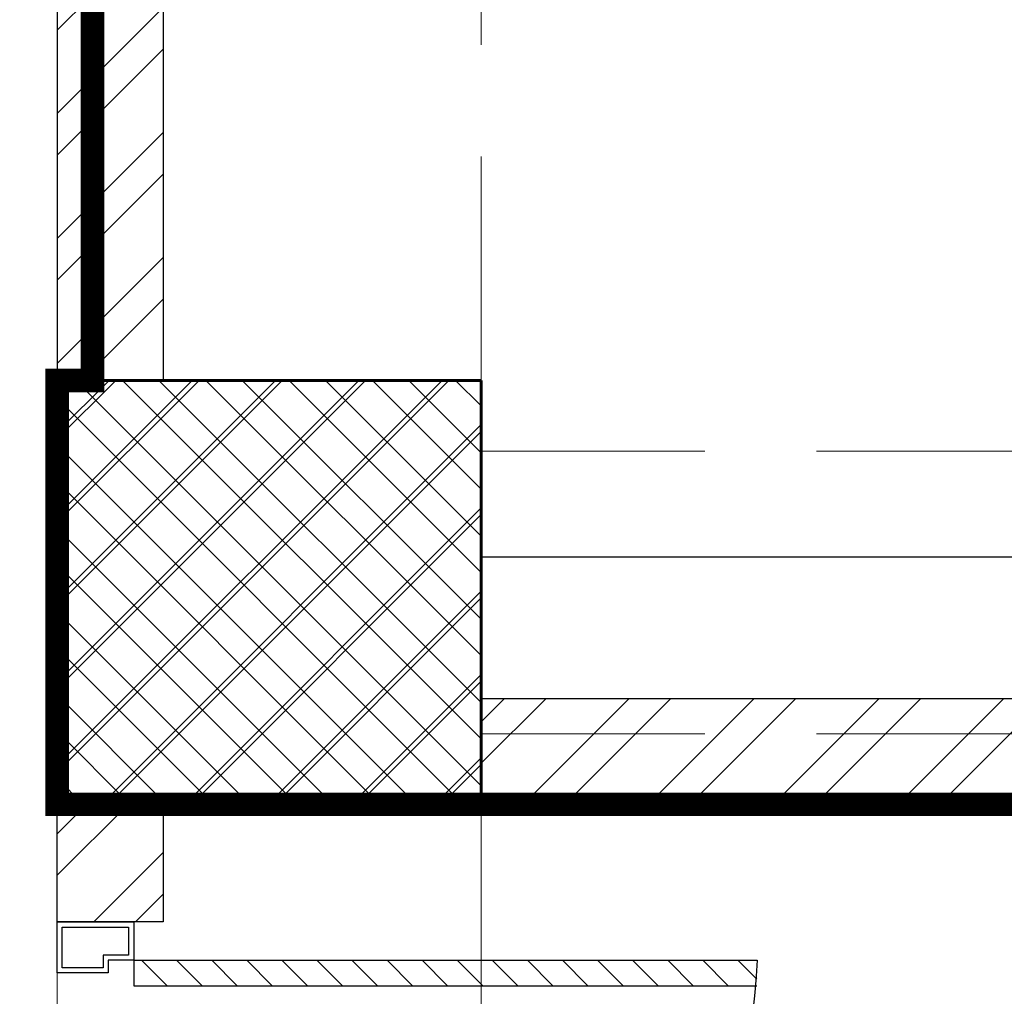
# Model space of a CAD drawing. Header units: inches. Extents: x 113025 to 158499, y 12149 to 30915.
# Tile 104 of 167: x 123535 to 123577, y 29157 to 29198. Entities that reach past the tile are written whole.
import ezdxf

# ---------------------------------------------------------------- set-up
doc = ezdxf.new("R2010")
doc.units = ezdxf.units.IN
doc.header["$MEASUREMENT"] = 0
doc.linetypes.add('HIDDEN', pattern=[0.375, 0.25, -0.125])
for name, color, linetype, lineweight in [('FLOOR RAISE', 4, 'Continuous', 5), ('PD_COLUMN', 2, 'Continuous', 60), ('PD_HATCH', 45, 'Continuous', 9), ('PP-SPRINKLER PIPE', 1, 'Continuous', 0)]:
    doc.layers.add(name, color=color, linetype=linetype, lineweight=lineweight)
doc.layers.add('PD_025_TEXT', color=61, linetype='Continuous')
doc.layers.add('PD_BASE', color=8, linetype='Continuous', transparency=0.5)
doc.styles.add('style1', font='arial.ttf', dxfattribs={"height": 500})

# ---------------------------------------------------------------- blocks, each defined once
blk = doc.blocks.new('columns2')
at = {"layer": 'PD_HATCH'}
h = blk.add_hatch(dxfattribs=at)
h.set_pattern_fill('ANSI37', color=256, scale=20)
h.set_pattern_definition([(45, (0, 0), (-1.767766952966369, 1.767766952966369), []), (135, (0, 0), (-1.767766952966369, -1.767766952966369), [])])
h.paths.add_polyline_path([(386.9999999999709, -250.0000000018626), (386.9999999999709, -268.0000000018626), (368.9999999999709, -268.0000000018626), (368.9999999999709, -250.0000000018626)])
h.paths.add_polyline_path([(18, 0), (18, -15), (0, -15), (0, 0)])
h.paths.add_polyline_path([(17.9999999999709, -828.0000000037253), (17.9999999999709, -813.0000000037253), (-2.91038304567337e-11, -813.0000000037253), (-2.91038304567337e-11, -828.0000000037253)])
h.paths.add_polyline_path([(200.9999999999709, -870.0000000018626), (185.9999999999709, -870.0000000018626), (185.9999999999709, -888.0000000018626), (200.9999999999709, -888.0000000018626)])
h.paths.add_polyline_path([(569.9999999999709, -870.0000000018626), (554.9999999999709, -870.0000000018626), (554.9999999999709, -888.0000000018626), (569.9999999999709, -888.0000000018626)])
h.paths.add_polyline_path([(754.4999999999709, -870.0000000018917), (739.4999999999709, -870.0000000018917), (739.4999999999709, -888.0000000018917), (754.4999999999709, -888.0000000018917)])
h.paths.add_polyline_path([(934.4999999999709, -870.0000000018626), (919.4999999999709, -870.0000000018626), (919.4999999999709, -888.0000000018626), (934.4999999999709, -888.0000000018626)])
h.paths.add_polyline_path([(385.4999999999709, -870.0000000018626), (370.4999999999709, -870.0000000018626), (370.4999999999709, -888.0000000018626), (385.4999999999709, -888.0000000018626)])
h.paths.add_polyline_path([(200.9999999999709, 41.99999999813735), (185.9999999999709, 41.99999999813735), (185.9999999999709, 59.99999999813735), (200.9999999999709, 59.99999999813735)])
h.paths.add_polyline_path([(386.9999999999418, -578.0000000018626), (386.9999999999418, -560.0000000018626), (368.9999999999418, -560.0000000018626), (368.9999999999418, -578.0000000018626)])
h.paths.add_polyline_path([(1115.999999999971, -731.5000000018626), (1115.999999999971, -716.5000000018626), (1097.999999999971, -716.5000000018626), (1097.999999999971, -731.5000000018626)])
h.paths.add_polyline_path([(1116, -111.5000000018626), (1116, -96.50000000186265), (1098, -96.50000000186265), (1098, -111.5000000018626)])
h.paths.add_polyline_path([(1116, -561.5000000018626), (1116, -576.5000000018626), (1098, -576.5000000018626), (1098, -561.5000000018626)])
h.paths.add_polyline_path([(1116, -251.5000000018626), (1116, -266.5000000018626), (1098, -266.5000000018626), (1098, -251.5000000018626)])
h.paths.add_polyline_path([(-2.91038304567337e-11, -731.5000000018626), (-2.91038304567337e-11, -716.5000000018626), (17.9999999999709, -716.5000000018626), (17.9999999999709, -731.5000000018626)])
h.paths.add_polyline_path([(0, -111.5000000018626), (0, -96.50000000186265), (18, -96.50000000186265), (18, -111.5000000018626)])
h.paths.add_polyline_path([(0, -406.5000000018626), (0, -421.5000000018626), (18, -421.5000000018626), (18, -406.5000000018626)])
h.paths.add_polyline_path([(0, -561.5000000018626), (0, -576.5000000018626), (18, -576.5000000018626), (18, -561.5000000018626)])
h.paths.add_polyline_path([(0, -251.5000000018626), (0, -266.5000000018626), (18, -266.5000000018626), (18, -251.5000000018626)])
h.paths.add_polyline_path([(993, -111.5000000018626), (993, -99.50000000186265), (984, -99.50000000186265), (984, -111.5000000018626)])
h.paths.add_polyline_path([(993, -189.5000000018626), (993, -201.5000000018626), (984, -201.5000000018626), (984, -189.5000000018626)])
h.paths.add_polyline_path([(903, -111.5000000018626), (903, -99.50000000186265), (912, -99.50000000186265), (912, -111.5000000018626)])
h.paths.add_polyline_path([(903, -189.5000000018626), (903, -201.5000000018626), (912, -201.5000000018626), (912, -189.5000000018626)])
h.paths.add_polyline_path([(74.9999999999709, -870.0000000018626), (59.9999999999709, -870.0000000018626), (59.9999999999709, -888.0000000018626), (74.9999999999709, -888.0000000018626)])
h.paths.add_polyline_path([(1115.999999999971, -870.0000000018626), (1100.999999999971, -870.0000000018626), (1100.999999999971, -888.0000000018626), (1115.999999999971, -888.0000000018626)])
h.paths.add_polyline_path([(75, 41.99999999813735), (60, 41.99999999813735), (60, 59.99999999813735), (75, 59.99999999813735)])
h.paths.add_polyline_path([(569.9999999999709, 41.99999999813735), (554.9999999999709, 41.99999999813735), (554.9999999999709, 59.99999999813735), (569.9999999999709, 59.99999999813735)])
h.paths.add_polyline_path([(754.5, 41.99999999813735), (739.5, 41.99999999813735), (739.5, 59.99999999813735), (754.5, 59.99999999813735)])
h.paths.add_polyline_path([(934.5, 41.99999999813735), (919.5, 41.99999999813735), (919.5, 59.99999999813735), (934.5, 59.99999999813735)])
h.paths.add_polyline_path([(385.4999999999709, 41.99999999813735), (370.4999999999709, 41.99999999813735), (370.4999999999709, 59.99999999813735), (385.4999999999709, 59.99999999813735)])
h.paths.add_polyline_path([(1116, 41.99999999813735), (1101, 41.99999999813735), (1101, 59.99999999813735), (1116, 59.99999999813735)])
h.paths.add_polyline_path([(737.9999999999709, -250.0000000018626), (737.9999999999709, -268.0000000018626), (755.9999999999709, -268.0000000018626), (755.9999999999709, -250.0000000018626)])
h.paths.add_polyline_path([(755.9999999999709, -578.0007012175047), (755.9999999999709, -560.0007012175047), (737.9999999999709, -560.0007012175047), (737.9999999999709, -578.0007012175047)])
at = {"layer": 'PD_COLUMN'}
blk.add_lwpolyline([(386.9999999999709, -250.0000000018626), (386.9999999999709, -268.0000000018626), (368.9999999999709, -268.0000000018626), (368.9999999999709, -250.0000000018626)], close=True, dxfattribs=at)
at = {"layer": 'PD_HATCH', "linetype": 'HIDDEN', "ltscale": 38}
for p, q in [((368.9999999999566, -107.0000000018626), (368.9999999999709, -250.0000000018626)), ((386.9999999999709, -250.0000000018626), (386.9999999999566, -107.0000000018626)), ((199.4999999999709, -253.0000000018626), (368.9999999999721, -253.0000000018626)), ((386.9999999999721, -253.0000000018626), (556.4999999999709, -253.0000000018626)), ((199.4999999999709, -265.0000000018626), (368.999999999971, -265.0000000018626)), ((386.9999999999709, -265.0000000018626), (556.4999999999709, -265.0000000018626)), ((368.999999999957, -408.0000000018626), (368.9999999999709, -268.0000000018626)), ((386.9999999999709, -268.0000000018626), (386.999999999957, -408.0000000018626))]:
    blk.add_line(p, q, dxfattribs=at)
blk = doc.blocks.new('door')
h = blk.add_hatch()
h.set_pattern_fill('ANSI31', color=251, scale=10, style=0)
h.set_pattern_definition([(45, (10752.12695820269, -6120.482440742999), (-0.8838834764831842, 0.8838834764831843), [])])
edge = h.paths.add_edge_path()
edge.add_arc((-14403.83931035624, -18781.41526133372), 31.42013681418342, 179.9999999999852, 182.3452022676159)
edge.add_line((-14435.23313038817, -18782.70097561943), (-14403.83931035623, -18782.70097561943))
edge.add_line((-14403.83931035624, -18782.70097561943), (-14403.83931035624, -18781.41526133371))
edge.add_line((-14403.83931035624, -18781.41526133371), (-14435.25944717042, -18781.41526133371))
at = {"color": 251}
for p, q in [((-14403.83931035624, -18780.12954704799), (-14403.83931035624, -18782.70097561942)), ((-14403.83931035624, -18781.41526133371), (-14435.25944717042, -18781.41526133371)), ((-14403.83931035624, -18782.70097561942), (-14435.23313038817, -18782.70097561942))]:
    blk.add_line(p, q, dxfattribs=at)
blk.add_lwpolyline([(-14399.98216749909, -18782.05811847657), (-14399.98216749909, -18779.48668990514), (-14403.83931035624, -18779.48668990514), (-14403.83931035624, -18781.41526133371), (-14402.55359607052, -18781.41526133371), (-14402.55359607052, -18782.05811847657), (-14399.98216749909, -18782.05811847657)], dxfattribs=at)
blk.add_lwpolyline([(-14400.23931035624, -18781.80097561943), (-14400.23931035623, -18779.74383276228), (-14403.58216749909, -18779.74383276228), (-14403.58216749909, -18781.15811847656), (-14402.29645321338, -18781.15811847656), (-14402.29645321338, -18781.80097561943)], close=True, dxfattribs=at)
blk.add_arc((-14399.51051567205, -18779.61377553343), 35.79429360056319, 182.8848497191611, 263.0539138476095, dxfattribs=at)
blk = doc.blocks.new('FIRST FLOOR AR PLAN')
at = {"layer": 'PD_BASE'}
h = blk.add_hatch(dxfattribs=at)
h.set_pattern_fill('ANSI32', color=256, scale=10)
h.set_pattern_definition([(45, (123733.2206456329, 21360.11650467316), (-2.651650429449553, 2.651650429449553), []), (45, (123734.9884125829, 21360.11650467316), (-2.651650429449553, 2.651650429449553), [])])
h.paths.add_polyline_path([(123743.9915017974, 21362.19848516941), (123700.7415017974, 21362.19848516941), (123700.7415017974, 21357.69848516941), (123743.9915017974, 21357.69848516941)])
h.paths.add_polyline_path([(123658.7415017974, 21362.19848516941), (123615.4915017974, 21362.19848516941), (123615.4915017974, 21357.69848516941), (123658.7415017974, 21357.69848516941)], flags=17)
h.paths.add_polyline_path([(123743.9915017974, 21278.99848516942), (123743.9915017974, 21274.4984851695), (123905.9915017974, 21274.49848516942), (123905.9915017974, 21278.99848516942), (123752.9915017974, 21278.99848516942), (123752.9915017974, 21368.49848516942), (123812.9915017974, 21368.49848516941), (123812.9915017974, 21344.49848516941), (123817.4915017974, 21344.49848516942), (123817.4915017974, 21368.49848516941), (123896.9915017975, 21368.49848516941), (123896.9915017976, 21340.49848516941), (123901.4915017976, 21340.49848516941), (123901.4915017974, 21499.49848516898), (123905.9915017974, 21499.49848516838), (123905.9915017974, 21503.99848516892), (123896.9915017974, 21503.99848516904), (123896.9915017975, 21377.49848516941), (123752.9915017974, 21377.49848516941), (123752.9915017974, 21593.49846078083), (123743.9915017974, 21593.49846078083)])
h.paths.add_polyline_path([(123688.4915069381, 21269.56081110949), (123692.9915069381, 21269.56081110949), (123692.9915069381, 21274.49848516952), (123701.9915017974, 21274.49848516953), (123701.9915017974, 21278.99848516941), (123615.4915017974, 21278.99848516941), (123615.4915017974, 21434.49848516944), (123538.4915017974, 21434.49848516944), (123538.4915017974, 21429.99848516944), (123610.9915017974, 21429.99848516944), (123610.9915017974, 21278.99848516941), (123554.9915017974, 21278.99848516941), (123554.9915017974, 21274.49848516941), (123688.4915069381, 21274.49848516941)])
h = blk.add_hatch(dxfattribs=at)
h.set_pattern_fill('ANSI32', color=256, scale=10)
h.set_pattern_definition([(45, (-9858.25172485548, 2013.744872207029), (-2.651650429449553, 2.651650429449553), []), (45, (-9856.483957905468, 2013.744872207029), (-2.651650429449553, 2.651650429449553), [])])
h.paths.add_polyline_path([(123576.4915017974, 21381.99848516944), (123536.9915017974, 21381.99848516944), (123536.9915017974, 21292.49848516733), (123541.4915017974, 21292.49848516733), (123541.4915017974, 21377.49848516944), (123576.4915017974, 21377.49848516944)])
h = blk.add_hatch(dxfattribs=at)
h.set_pattern_fill('ANSI37', color=256, scale=20)
h.set_pattern_definition([(45, (268611.2745016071, 47371.98950911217), (-1.767766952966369, 1.767766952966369), []), (135, (268611.2745016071, 47371.98950911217), (-1.767766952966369, -1.767766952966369), [])])
h.paths.add_polyline_path([(123554.9915017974, 21292.49848516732), (123554.9915017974, 21274.49848516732), (123536.9915017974, 21274.49848516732), (123536.9915017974, 21292.49848516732)])
h = blk.add_hatch(dxfattribs=at)
h.set_pattern_fill('ANSI32', color=256, scale=10)
h.set_pattern_definition([(45, (-9858.25172485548, 2078.628174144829), (-2.651650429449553, 2.651650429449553), []), (45, (-9856.483957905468, 2078.628174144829), (-2.651650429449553, 2.651650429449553), [])])
h.paths.add_polyline_path([(123541.4915017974, 21274.49848516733), (123536.9915017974, 21274.49848516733), (123536.9915017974, 21269.50643898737), (123541.4915017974, 21269.50643898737)])
at = {"layer": 'PD_BASE', "lineweight": 30}
for p, q in [((123536.9915017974, 21381.99848516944), (123536.9915017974, 21292.49848516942)), ((123541.4915017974, 21377.49848516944), (123541.4915017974, 21292.49848516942))]:
    blk.add_line(p, q, dxfattribs=at)
at = {"layer": 'PD_BASE', "ltscale": 12}
blk.add_line((123610.9915017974, 21284.99848516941), (123554.9915017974, 21284.99848516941), dxfattribs=at)
at = {"layer": 'PD_BASE', "lineweight": 30}
for points in [[(123554.9915017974, 21278.99848516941), (123610.9915017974, 21278.99848516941)], [(123688.4915069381, 21274.49848516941), (123554.9915017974, 21274.49848516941)]]:
    blk.add_lwpolyline(points, dxfattribs=at)
at = {"layer": 'PD_BASE'}
blk.add_lwpolyline([(123554.9915017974, 21292.49848516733), (123554.9915017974, 21274.49848516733), (123536.9915017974, 21274.49848516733), (123536.9915017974, 21292.49848516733)], close=True, dxfattribs=at)
at = {"layer": 'PD_BASE', "lineweight": 30}
blk.add_lwpolyline([(123536.9915017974, 21274.49848516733), (123541.4915017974, 21274.49848516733), (123541.4915017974, 21269.50643898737), (123536.9915017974, 21269.50643898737)], close=True, dxfattribs=at)
at = {"layer": 'PD_BASE', "ltscale": 25, "xscale": -0.842675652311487, "yscale": 0.842675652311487, "zscale": 0.842675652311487}
blk.add_blockref('door', (111402.4771355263, 37094.52263547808), dxfattribs=at)
at = {"layer": 'PD_COLUMN'}
blk.add_blockref('columns2', (123167.9915017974, 21542.49848516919), dxfattribs=at)
at = {"layer": 'PD_BASE', "insert": (123519.7012818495, 21336.12356616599), "char_height": 8, "width": 128.4952190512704, "attachment_point": 1, "style": 'style1'}
blk.add_mtext('\\pi44.93;TOILET\\P\\pi39.377;5\'8" X 8\'2"', dxfattribs=at)
blk = doc.blocks.new('zw$4BE2')
at = {"layer": 'FLOOR RAISE', "const_width": 0.9999999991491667}
blk.add_lwpolyline([(-745.499999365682, 0), (0, 0), (5.820766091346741e-11, -156.4999998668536), (-17.99999998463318, -156.4999998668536), (-17.99999998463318, -159.4999998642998), (-293.9999997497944, -159.4999998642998), (-293.9999997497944, -261.4999997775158), (-382.4999996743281, -261.4999997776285), (-530.999999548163, -261.4999997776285), (-530.999999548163, -327.9999997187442), (-746.9999993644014, -327.999999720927), (-746.9999993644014, -309.9999997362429), (-745.499999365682, -309.9999997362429), (-745.499999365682, 0)], dxfattribs=at)

msp = doc.modelspace()

# ---------------------------------------------------------------- block references
at = {"layer": 'PD_025_TEXT'}
msp.add_blockref('FIRST FLOOR AR PLAN', (0, 7890.650291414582), dxfattribs=at)

# ---------------------------------------------------------------- next in the draw order: block references
msp.add_blockref('zw$4BE2', (124283.9915017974, 29493.14877658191), dxfattribs=at)

# ---------------------------------------------------------------- next in the draw order: linework, layer by layer
at = {"layer": 'PP-SPRINKLER PIPE'}
msp.add_circle((124551.2389709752, 29172.99441664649), 1741.724416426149, dxfattribs=at)

doc.saveas('drawing.dxf')
